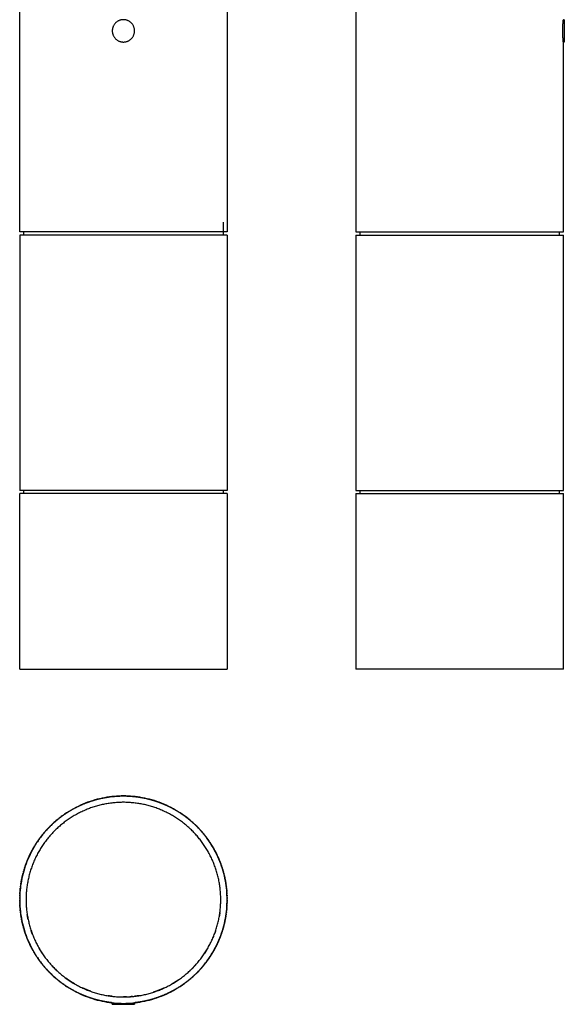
# Model space of a CAD drawing. Header units: millimetres. Extents: x 1096 to 1267, y 307 to 784.
# Tile 1 of 7: x 1096 to 1267, y 307 to 616. Entities that reach past the tile are written whole.
import ezdxf

# ---------------------------------------------------------------- set-up
doc = ezdxf.new("R2010")
doc.units = ezdxf.units.MM
doc.header["$MEASUREMENT"] = 0
doc.layers.add('Linee visibili 2D', color=7, linetype='Continuous')

msp = doc.modelspace()

# ---------------------------------------------------------------- linework, layer by layer
at = {"layer": 'Linee visibili 2D'}
for points in [[(1096.17, 549.36), (1096.17, 619.86), (1096.17, 690.36)], [(1161.17, 690.36), (1161.17, 619.86), (1161.17, 549.36)], [(1201.53, 690.36), (1201.53, 619.86), (1201.53, 549.36)], [(1266.83, 615.86), (1266.68, 615.86), (1266.53, 615.86)], [(1266.83, 615.86), (1266.83, 612.36), (1266.83, 608.86)], [(1266.83, 608.86), (1266.68, 608.86), (1266.53, 608.86)], [(1266.53, 549.36), (1266.53, 579.11), (1266.53, 608.86)], [(1159.92, 552.36), (1159.92, 550.36), (1159.92, 548.36)], [(1132.15, 549.36), (1114.16, 549.36), (1096.17, 549.36)], [(1097.42, 548.36), (1097.42, 548.86), (1097.42, 549.36)], [(1202.78, 549.36), (1202.78, 548.86), (1202.78, 548.36)], [(1265.28, 548.36), (1265.28, 548.86), (1265.28, 549.36)], [(1266.34, 549.36), (1266.43, 549.36), (1266.53, 549.36)], [(1161.17, 548.36), (1128.67, 548.36), (1096.17, 548.36)], [(1096.17, 548.36), (1096.17, 508.36), (1096.17, 468.36)], [(1161.17, 548.36), (1161.17, 508.36), (1161.17, 468.36)], [(1201.53, 548.36), (1217.78, 548.36), (1234.03, 548.36)], [(1201.53, 548.36), (1201.53, 508.36), (1201.53, 468.36)], [(1234.03, 548.36), (1250.28, 548.36), (1266.53, 548.36)], [(1266.53, 468.36), (1266.53, 508.36), (1266.53, 548.36)], [(1161.17, 468.36), (1128.67, 468.36), (1096.17, 468.36)], [(1161.17, 467.36), (1128.67, 467.36), (1096.17, 467.36)], [(1096.17, 412.36), (1096.17, 439.86), (1096.17, 467.36)], [(1097.42, 467.36), (1097.42, 467.86), (1097.42, 468.36)], [(1159.92, 468.36), (1159.92, 467.86), (1159.92, 467.36)], [(1161.17, 467.36), (1161.17, 439.86), (1161.17, 412.36)], [(1201.53, 468.36), (1234.03, 468.36), (1266.53, 468.36)], [(1201.53, 467.36), (1201.53, 439.86), (1201.53, 412.36)], [(1202.78, 468.36), (1202.78, 467.86), (1202.78, 467.36)], [(1234.03, 467.36), (1250.28, 467.36), (1266.53, 467.36)], [(1265.28, 467.36), (1265.28, 467.86), (1265.28, 468.36)], [(1266.53, 412.36), (1266.53, 439.86), (1266.53, 467.36)], [(1096.17, 412.36), (1128.67, 412.36), (1161.17, 412.36)], [(1234.03, 412.36), (1217.78, 412.36), (1201.53, 412.36)], [(1266.53, 412.36), (1250.28, 412.36), (1234.03, 412.36)], [(1125.17, 307.79), (1125.17, 307.79), (1125.17, 307.79)], [(1125.17, 307.3), (1125.17, 307.55), (1125.17, 307.79)], [(1125.17, 307.3), (1126.92, 307.3), (1128.67, 307.3)], [(1128.67, 307.3), (1130.42, 307.3), (1132.17, 307.3)], [(1132.17, 307.79), (1132.17, 307.55), (1132.17, 307.3)]]:
    msp.add_open_spline(points, degree=2, dxfattribs=at)
for points, weights, knots in [([(1128.67, 608.86), (1125.17, 608.86), (1125.17, 612.36), (1125.17, 615.86), (1128.67, 615.86), (1132.17, 615.86), (1132.17, 612.36), (1132.17, 608.86), (1128.67, 608.86)], [1, 0.707106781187, 1, 0.707106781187, 1, 0.707106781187, 1, 0.707106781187, 1], [0, 0, 0, 5.497787, 5.497787, 10.995574, 10.995574, 16.493361, 16.493361, 21.991149, 21.991149, 21.991149]), ([(1201.53, 549.36), (1201.35, 549.36), (1230.54, 549.36), (1262.86, 549.36), (1266.34, 549.36)], [0.961707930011, 0.727700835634, 1, 0.707106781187, 1], [105.691276, 105.691276, 105.691276, 153.152642, 153.152642, 204.203522, 204.203522, 204.203522]), ([(1161.17, 340.1), (1161.17, 372.6), (1128.67, 372.6), (1096.17, 372.6), (1096.17, 340.1)], [1, 0.707112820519, 1, 0.707106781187, 1], [0, 0, 0, 51.050325, 51.050325, 102.101206, 102.101206, 102.101206]), ([(1159.17, 340.1), (1159.17, 352.74), (1150.24, 361.67), (1141.3, 370.6), (1128.67, 370.6), (1116.03, 370.6), (1107.1, 361.67), (1098.17, 352.74), (1098.17, 340.1)], [1, 0.923875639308, 1, 0.923875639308, 1, 0.923876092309, 1, 0.923876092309, 1], [0, 0, 0, 23.954789, 23.954789, 47.909578, 47.909578, 71.864326, 71.864326, 95.819074, 95.819074, 95.819074]), ([(1096.17, 340.1), (1096.17, 307.6), (1128.67, 307.6), (1161.17, 307.6), (1161.17, 340.1)], [1, 0.707112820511, 1, 0.707106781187, 1], [0, 0, 0, 51.050325, 51.050325, 102.101206, 102.101206, 102.101206]), ([(1098.17, 340.1), (1098.17, 327.47), (1107.1, 318.54), (1116.03, 309.6), (1128.67, 309.6), (1141.3, 309.6), (1150.24, 318.54), (1159.17, 327.47), (1159.17, 340.1)], [1, 0.923875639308, 1, 0.923875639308, 1, 0.923876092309, 1, 0.923876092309, 1], [0, 0, 0, 23.954789, 23.954789, 47.909578, 47.909578, 71.864326, 71.864326, 95.819074, 95.819074, 95.819074])]:
    msp.add_rational_spline(points, weights, degree=2, knots=knots, dxfattribs=at)
for points, weights in [([(1266.34, 612.7), (1266.36, 614.28), (1266.53, 615.86)], [1, 0.998831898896, 1]), ([(1266.34, 612.02), (1266.34, 612.36), (1266.34, 612.7)], [1, 0.999944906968, 1]), ([(1266.53, 608.86), (1266.36, 610.43), (1266.34, 612.02)], [1, 0.998832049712, 1]), ([(1161.17, 549.36), (1161.34, 549.36), (1132.15, 549.36)], [0.961707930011, 0.727700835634, 1]), ([(1116.06, 370.06), (1116.92, 370.42), (1117.79, 370.73)], [1, 0.999594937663, 1]), ([(1117.83, 370.74), (1118.76, 371.07), (1119.71, 371.34)], [1, 0.999543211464, 1]), ([(1119.73, 371.35), (1120.67, 371.62), (1121.62, 371.83)], [1, 0.999549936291, 1]), ([(1121.67, 371.84), (1122.15, 371.94), (1122.63, 372.04)], [1, 0.999886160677, 1]), ([(1122.66, 372.04), (1123.14, 372.13), (1123.62, 372.21)], [1, 0.999887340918, 1]), ([(1123.65, 372.21), (1124.14, 372.29), (1124.62, 372.35)], [1, 0.99988619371, 1]), ([(1124.69, 372.36), (1125.16, 372.42), (1125.63, 372.46)], [1, 0.999894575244, 1]), ([(1125.68, 372.46), (1126.15, 372.51), (1126.63, 372.54)], [1, 0.999893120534, 1]), ([(1126.68, 372.54), (1127.13, 372.57), (1127.58, 372.58)], [1, 0.999902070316, 1]), ([(1127.67, 372.59), (1128.17, 372.6), (1128.67, 372.6)], [1, 0.999882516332, 1]), ([(1128.67, 372.6), (1129.17, 372.6), (1129.67, 372.59)], [1, 0.999882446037, 1]), ([(1129.75, 372.58), (1130.21, 372.57), (1130.66, 372.54)], [1, 0.999902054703, 1]), ([(1130.74, 372.54), (1131.2, 372.51), (1131.66, 372.46)], [1, 0.999900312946, 1]), ([(1131.71, 372.46), (1132.18, 372.42), (1132.65, 372.36)], [1, 0.999894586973, 1]), ([(1132.72, 372.35), (1133.2, 372.29), (1133.69, 372.21)], [1, 0.99988619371, 1]), ([(1133.72, 372.21), (1134.7, 372.05), (1135.67, 371.84)], [1, 0.999531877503, 1]), ([(1135.77, 371.82), (1136.7, 371.61), (1137.61, 371.35)], [1, 0.999571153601, 1]), ([(1137.63, 371.34), (1138.58, 371.07), (1139.5, 370.74)], [1, 0.999543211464, 1]), ([(1139.55, 370.73), (1139.98, 370.57), (1140.42, 370.41)], [1, 0.999898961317, 1]), ([(1140.44, 370.39), (1140.87, 370.23), (1141.29, 370.05)], [1, 0.999901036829, 1]), ([(1110.19, 366.84), (1110.54, 367.08), (1110.88, 367.3)], [1, 0.999917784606, 1]), ([(1110.95, 367.34), (1111.33, 367.6), (1111.73, 367.84)], [1, 0.999898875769, 1]), ([(1111.79, 367.88), (1112.56, 368.34), (1113.35, 368.76)], [1, 0.999618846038, 1]), ([(1113.41, 368.8), (1113.8, 369.01), (1114.2, 369.2)], [1, 0.999907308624, 1]), ([(1114.25, 369.23), (1114.67, 369.44), (1115.1, 369.63)], [1, 0.999895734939, 1]), ([(1115.13, 369.65), (1115.54, 369.84), (1115.96, 370.01)], [1, 0.999904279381, 1]), ([(1141.38, 370.01), (1141.79, 369.84), (1142.2, 369.65)], [1, 0.999904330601, 1]), ([(1142.24, 369.63), (1142.65, 369.44), (1143.06, 369.24)], [1, 0.999901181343, 1]), ([(1143.14, 369.2), (1143.54, 369.01), (1143.93, 368.8)], [1, 0.999907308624, 1]), ([(1143.99, 368.76), (1144.4, 368.55), (1144.8, 368.32)], [1, 0.999899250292, 1]), ([(1144.86, 368.28), (1145.21, 368.08), (1145.55, 367.88)], [1, 0.999924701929, 1]), ([(1145.62, 367.83), (1145.98, 367.61), (1146.33, 367.38)], [1, 0.999916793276, 1]), ([(1146.45, 367.3), (1146.8, 367.08), (1147.14, 366.84)], [1, 0.999917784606, 1]), ([(1106.7, 364.05), (1106.99, 364.32), (1107.29, 364.58)], [1, 0.999924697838, 1]), ([(1107.3, 364.59), (1107.63, 364.88), (1107.97, 365.16)], [1, 0.999908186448, 1]), ([(1107.98, 365.17), (1108.32, 365.44), (1108.66, 365.71)], [1, 0.999910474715, 1]), ([(1108.72, 365.76), (1109.04, 366.01), (1109.36, 366.25)], [1, 0.999922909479, 1]), ([(1109.47, 366.32), (1109.79, 366.56), (1110.12, 366.79)], [1, 0.999924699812, 1]), ([(1147.22, 366.79), (1147.55, 366.56), (1147.87, 366.32)], [1, 0.999924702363, 1]), ([(1147.97, 366.25), (1148.32, 365.99), (1148.65, 365.73)], [1, 0.999914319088, 1]), ([(1148.68, 365.71), (1149.02, 365.44), (1149.36, 365.17)], [1, 0.999910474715, 1]), ([(1149.38, 365.15), (1149.7, 364.88), (1150.02, 364.6)], [1, 0.999916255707, 1]), ([(1150.05, 364.58), (1150.35, 364.32), (1150.64, 364.05)], [1, 0.999924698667, 1]), ([(1103.7, 360.91), (1103.93, 361.19), (1104.17, 361.45)], [1, 0.999939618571, 1]), ([(1104.25, 361.55), (1104.52, 361.86), (1104.8, 362.16)], [1, 0.999920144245, 1]), ([(1104.86, 362.22), (1105.12, 362.5), (1105.39, 362.78)], [1, 0.999929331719, 1]), ([(1105.41, 362.8), (1105.69, 363.08), (1105.97, 363.36)], [1, 0.999924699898, 1]), ([(1106, 363.39), (1106.3, 363.68), (1106.6, 363.96)], [1, 0.99992065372, 1]), ([(1150.74, 363.96), (1151.04, 363.68), (1151.33, 363.39)], [1, 0.99992065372, 1]), ([(1151.37, 363.36), (1151.65, 363.08), (1151.93, 362.8)], [1, 0.999924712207, 1]), ([(1151.95, 362.78), (1152.22, 362.5), (1152.48, 362.22)], [1, 0.999929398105, 1]), ([(1152.54, 362.16), (1152.82, 361.86), (1153.09, 361.55)], [1, 0.999920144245, 1]), ([(1153.15, 361.47), (1153.4, 361.2), (1153.63, 360.91)], [1, 0.999935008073, 1]), ([(1101.32, 357.66), (1101.5, 357.95), (1101.7, 358.23)], [1, 0.999943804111, 1]), ([(1101.76, 358.32), (1101.96, 358.62), (1102.17, 358.92)], [1, 0.999937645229, 1]), ([(1102.23, 359), (1102.44, 359.3), (1102.66, 359.6)], [1, 0.999936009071, 1]), ([(1102.68, 359.62), (1102.92, 359.94), (1103.17, 360.25)], [1, 0.999925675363, 1]), ([(1103.21, 360.31), (1103.44, 360.59), (1103.67, 360.87)], [1, 0.999937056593, 1]), ([(1153.66, 360.87), (1153.9, 360.59), (1154.12, 360.31)], [1, 0.99993701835, 1]), ([(1154.17, 360.25), (1154.42, 359.94), (1154.65, 359.62)], [1, 0.999925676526, 1]), ([(1154.67, 359.6), (1154.89, 359.3), (1155.11, 359)], [1, 0.999936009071, 1]), ([(1155.17, 358.92), (1155.36, 358.65), (1155.54, 358.38)], [1, 0.999948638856, 1]), ([(1155.64, 358.23), (1155.82, 357.97), (1156, 357.69)], [1, 0.999950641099, 1]), ([(1099.46, 354.36), (1099.62, 354.68), (1099.78, 355)], [1, 0.999938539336, 1]), ([(1099.82, 355.07), (1099.95, 355.33), (1100.09, 355.58)], [1, 0.999960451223, 1]), ([(1100.13, 355.66), (1100.31, 355.98), (1100.49, 356.29)], [1, 0.999937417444, 1]), ([(1100.52, 356.35), (1100.71, 356.67), (1100.89, 356.98)], [1, 0.999937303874, 1]), ([(1100.94, 357.05), (1101.12, 357.35), (1101.31, 357.64)], [1, 0.999943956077, 1]), ([(1156.03, 357.64), (1156.23, 357.32), (1156.43, 357)], [1, 0.999933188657, 1]), ([(1156.44, 356.98), (1156.63, 356.67), (1156.81, 356.35)], [1, 0.999937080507, 1]), ([(1156.85, 356.29), (1157.03, 355.98), (1157.2, 355.66)], [1, 0.99993742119, 1]), ([(1157.25, 355.58), (1157.38, 355.33), (1157.52, 355.07)], [1, 0.999960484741, 1]), ([(1157.55, 355), (1157.72, 354.68), (1157.88, 354.36)], [1, 0.999938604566, 1]), ([(1098.37, 351.85), (1098.46, 352.1), (1098.57, 352.35)], [1, 0.999964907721, 1]), ([(1098.6, 352.44), (1098.72, 352.72), (1098.83, 352.99)], [1, 0.99995748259, 1]), ([(1098.88, 353.09), (1099, 353.37), (1099.12, 353.64)], [1, 0.999958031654, 1]), ([(1099.17, 353.75), (1099.3, 354.02), (1099.43, 354.3)], [1, 0.999956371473, 1]), ([(1157.91, 354.3), (1158.03, 354.05), (1158.14, 353.8)], [1, 0.999963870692, 1]), ([(1158.22, 353.64), (1158.34, 353.37), (1158.46, 353.09)], [1, 0.999957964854, 1]), ([(1158.48, 353.04), (1158.61, 352.74), (1158.74, 352.44)], [1, 0.999950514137, 1]), ([(1158.78, 352.34), (1158.88, 352.08), (1158.99, 351.81)], [1, 0.999961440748, 1]), ([(1097.32, 348.67), (1097.38, 348.91), (1097.45, 349.15)], [1, 0.999970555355, 1]), ([(1097.5, 349.3), (1097.56, 349.51), (1097.63, 349.73)], [1, 0.999976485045, 1]), ([(1097.69, 349.92), (1097.76, 350.15), (1097.84, 350.38)], [1, 0.999972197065, 1]), ([(1097.9, 350.56), (1097.98, 350.81), (1098.07, 351.05)], [1, 0.999967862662, 1]), ([(1098.09, 351.1), (1098.19, 351.4), (1098.3, 351.69)], [1, 0.999952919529, 1]), ([(1159.03, 351.69), (1159.15, 351.4), (1159.25, 351.1)], [1, 0.999952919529, 1]), ([(1159.27, 351.05), (1159.36, 350.81), (1159.44, 350.56)], [1, 0.999967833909, 1]), ([(1159.5, 350.38), (1159.58, 350.15), (1159.65, 349.92)], [1, 0.999971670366, 1]), ([(1159.71, 349.73), (1159.78, 349.51), (1159.84, 349.3)], [1, 0.999976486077, 1]), ([(1159.88, 349.15), (1159.95, 348.91), (1160.02, 348.67)], [1, 0.999970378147, 1]), ([(1096.65, 345.66), (1096.68, 345.85), (1096.72, 346.05)], [1, 0.999981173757, 1]), ([(1096.75, 346.25), (1096.79, 346.44), (1096.83, 346.64)], [1, 0.999981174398, 1]), ([(1096.88, 346.86), (1096.93, 347.11), (1096.99, 347.36)], [1, 0.999969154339, 1]), ([(1097.02, 347.48), (1097.07, 347.69), (1097.12, 347.91)], [1, 0.999976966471, 1]), ([(1097.14, 348), (1097.2, 348.22), (1097.26, 348.45)], [1, 0.999974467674, 1]), ([(1160.08, 348.45), (1160.14, 348.22), (1160.19, 348)], [1, 0.999974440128, 1]), ([(1160.22, 347.91), (1160.27, 347.69), (1160.32, 347.48)], [1, 0.999976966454, 1]), ([(1160.35, 347.36), (1160.41, 347.11), (1160.46, 346.86)], [1, 0.999969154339, 1]), ([(1160.5, 346.64), (1160.54, 346.44), (1160.58, 346.25)], [1, 0.999981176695, 1]), ([(1160.62, 346.05), (1160.66, 345.85), (1160.69, 345.66)], [1, 0.999981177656, 1]), ([(1096.24, 342.29), (1096.25, 342.46), (1096.27, 342.62)], [1, 0.999987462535, 1]), ([(1096.29, 342.89), (1096.3, 343.07), (1096.32, 343.25)], [1, 0.999984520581, 1]), ([(1096.34, 343.39), (1096.35, 343.55), (1096.37, 343.71)], [1, 0.999988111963, 1]), ([(1096.4, 344), (1096.42, 344.14), (1096.44, 344.28)], [1, 0.999990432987, 1]), ([(1096.47, 344.51), (1096.49, 344.69), (1096.52, 344.87)], [1, 0.9999847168, 1]), ([(1096.55, 345.07), (1096.58, 345.27), (1096.61, 345.46)], [1, 0.999981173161, 1]), ([(1160.72, 345.46), (1160.76, 345.27), (1160.79, 345.07)], [1, 0.99998117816, 1]), ([(1160.82, 344.87), (1160.84, 344.69), (1160.87, 344.51)], [1, 0.999984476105, 1]), ([(1160.9, 344.28), (1160.92, 344.14), (1160.93, 344)], [1, 0.999990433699, 1]), ([(1160.97, 343.68), (1160.99, 343.54), (1161, 343.39)], [1, 0.999989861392, 1]), ([(1161.02, 343.23), (1161.03, 343.06), (1161.05, 342.89)], [1, 0.999986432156, 1]), ([(1161.07, 342.62), (1161.08, 342.46), (1161.09, 342.29)], [1, 0.999987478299, 1]), ([(1096.17, 340.74), (1096.18, 340.86), (1096.18, 340.99)], [1, 0.999992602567, 1]), ([(1096.17, 340.28), (1096.17, 340.37), (1096.17, 340.46)], [1, 0.999996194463, 1]), ([(1096.17, 339.74), (1096.17, 339.83), (1096.17, 339.91)], [1, 0.999996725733, 1]), ([(1096.18, 339.22), (1096.18, 339.34), (1096.17, 339.47)], [1, 0.999992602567, 1]), ([(1096.19, 341.3), (1096.2, 341.42), (1096.2, 341.55)], [1, 0.999992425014, 1]), ([(1096.21, 341.79), (1096.22, 341.94), (1096.23, 342.09)], [1, 0.999989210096, 1]), ([(1161.11, 342.1), (1161.12, 341.94), (1161.13, 341.78)], [1, 0.999987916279, 1]), ([(1161.14, 341.5), (1161.14, 341.4), (1161.15, 341.3)], [1, 0.9999952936, 1]), ([(1161.16, 340.99), (1161.16, 340.86), (1161.16, 340.74)], [1, 0.999992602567, 1]), ([(1161.16, 339.47), (1161.16, 339.34), (1161.16, 339.22)], [1, 0.999992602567, 1]), ([(1161.17, 340.46), (1161.17, 340.38), (1161.17, 340.3)], [1, 0.99999695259, 1]), ([(1161.17, 339.9), (1161.17, 339.82), (1161.17, 339.74)], [1, 0.999996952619, 1]), ([(1096.2, 338.65), (1096.2, 338.78), (1096.19, 338.91)], [1, 0.999992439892, 1]), ([(1096.23, 338.11), (1096.22, 338.27), (1096.21, 338.43)], [1, 0.99998791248, 1]), ([(1096.27, 337.59), (1096.25, 337.75), (1096.24, 337.91)], [1, 0.99998748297, 1]), ([(1096.32, 336.98), (1096.3, 337.14), (1096.29, 337.31)], [1, 0.999986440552, 1]), ([(1096.37, 336.52), (1096.35, 336.67), (1096.34, 336.81)], [1, 0.999989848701, 1]), ([(1161, 336.81), (1160.99, 336.65), (1160.97, 336.5)], [1, 0.999988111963, 1]), ([(1161.05, 337.31), (1161.03, 337.13), (1161.02, 336.95)], [1, 0.999984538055, 1]), ([(1161.09, 337.91), (1161.08, 337.75), (1161.07, 337.59)], [1, 0.999987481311, 1]), ([(1161.12, 338.41), (1161.12, 338.26), (1161.11, 338.11)], [1, 0.999989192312, 1]), ([(1161.15, 338.91), (1161.14, 338.81), (1161.14, 338.71)], [1, 0.999995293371, 1]), ([(1096.44, 335.93), (1096.42, 336.07), (1096.4, 336.21)], [1, 0.999990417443, 1]), ([(1096.52, 335.33), (1096.49, 335.51), (1096.47, 335.69)], [1, 0.999984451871, 1]), ([(1096.61, 334.74), (1096.58, 334.94), (1096.55, 335.14)], [1, 0.999981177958, 1]), ([(1096.72, 334.15), (1096.68, 334.35), (1096.65, 334.55)], [1, 0.999981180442, 1]), ([(1096.83, 333.57), (1096.79, 333.76), (1096.75, 333.96)], [1, 0.999981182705, 1]), ([(1096.99, 332.85), (1096.93, 333.1), (1096.88, 333.35)], [1, 0.999969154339, 1]), ([(1098.58, 335.08), (1098.56, 335.26), (1098.53, 335.44)], [1, 0.99998284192, 1]), ([(1098.68, 334.55), (1098.65, 334.73), (1098.61, 334.91)], [1, 0.999982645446, 1]), ([(1098.81, 333.86), (1098.76, 334.12), (1098.71, 334.38)], [1, 0.999962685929, 1]), ([(1158.81, 335.44), (1158.78, 335.26), (1158.75, 335.08)], [1, 0.999982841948, 1]), ([(1158.89, 335.96), (1158.86, 335.79), (1158.84, 335.61)], [1, 0.999983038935, 1]), ([(1160.46, 333.35), (1160.41, 333.1), (1160.35, 332.85)], [1, 0.999969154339, 1]), ([(1160.58, 333.96), (1160.54, 333.76), (1160.5, 333.57)], [1, 0.99998116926, 1]), ([(1160.69, 334.55), (1160.66, 334.35), (1160.62, 334.15)], [1, 0.999981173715, 1]), ([(1160.79, 335.14), (1160.76, 334.94), (1160.72, 334.74)], [1, 0.999981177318, 1]), ([(1160.87, 335.69), (1160.84, 335.51), (1160.82, 335.34)], [1, 0.9999847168, 1]), ([(1160.93, 336.21), (1160.92, 336.07), (1160.9, 335.93)], [1, 0.999990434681, 1]), ([(1097.12, 332.3), (1097.07, 332.51), (1097.02, 332.73)], [1, 0.999976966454, 1]), ([(1097.26, 331.76), (1097.2, 331.98), (1097.14, 332.21)], [1, 0.99997444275, 1]), ([(1097.45, 331.05), (1097.38, 331.29), (1097.32, 331.53)], [1, 0.999970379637, 1]), ([(1097.63, 330.48), (1097.56, 330.69), (1097.5, 330.9)], [1, 0.999976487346, 1]), ([(1097.84, 329.82), (1097.76, 330.05), (1097.69, 330.29)], [1, 0.999971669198, 1]), ([(1099.97, 329.78), (1099.88, 330.03), (1099.79, 330.29)], [1, 0.999961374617, 1]), ([(1157.55, 330.29), (1157.46, 330.03), (1157.37, 329.78)], [1, 0.99996137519, 1]), ([(1159.65, 330.28), (1159.58, 330.05), (1159.5, 329.82)], [1, 0.999972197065, 1]), ([(1159.84, 330.9), (1159.78, 330.69), (1159.71, 330.48)], [1, 0.999976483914, 1]), ([(1160.02, 331.54), (1159.95, 331.3), (1159.88, 331.06)], [1, 0.999970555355, 1]), ([(1160.19, 332.21), (1160.14, 331.98), (1160.08, 331.76)], [1, 0.999974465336, 1]), ([(1160.32, 332.73), (1160.27, 332.51), (1160.22, 332.3)], [1, 0.999976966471, 1]), ([(1098.07, 329.15), (1097.98, 329.4), (1097.9, 329.65)], [1, 0.99996783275, 1]), ([(1098.3, 328.51), (1098.19, 328.81), (1098.09, 329.11)], [1, 0.999952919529, 1]), ([(1098.56, 327.86), (1098.45, 328.13), (1098.35, 328.39)], [1, 0.999961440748, 1]), ([(1098.85, 327.17), (1098.72, 327.47), (1098.6, 327.76)], [1, 0.999950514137, 1]), ([(1099.12, 326.57), (1099, 326.84), (1098.88, 327.11)], [1, 0.999957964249, 1]), ([(1100.17, 329.23), (1100.07, 329.49), (1099.98, 329.76)], [1, 0.999957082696, 1]), ([(1156.89, 328.52), (1156.78, 328.26), (1156.66, 328)], [1, 0.999956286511, 1]), ([(1158.46, 327.11), (1158.34, 326.84), (1158.22, 326.57)], [1, 0.99995803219, 1]), ([(1158.74, 327.76), (1158.62, 327.49), (1158.5, 327.21)], [1, 0.99995748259, 1]), ([(1158.97, 328.36), (1158.87, 328.1), (1158.77, 327.85)], [1, 0.999964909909, 1]), ([(1159.25, 329.11), (1159.15, 328.81), (1159.03, 328.51)], [1, 0.999952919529, 1]), ([(1159.44, 329.65), (1159.36, 329.4), (1159.27, 329.15)], [1, 0.999967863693, 1]), ([(1099.43, 325.91), (1099.31, 326.16), (1099.19, 326.41)], [1, 0.999963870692, 1]), ([(1099.78, 325.2), (1099.62, 325.52), (1099.46, 325.85)], [1, 0.999938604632, 1]), ([(1100.09, 324.62), (1099.95, 324.88), (1099.82, 325.13)], [1, 0.999960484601, 1]), ([(1100.49, 323.91), (1100.31, 324.23), (1100.13, 324.54)], [1, 0.999937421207, 1]), ([(1102.6, 324.26), (1102.42, 324.57), (1102.24, 324.88)], [1, 0.999930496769, 1]), ([(1103.36, 323.09), (1102.98, 323.65), (1102.62, 324.24)], [1, 0.999749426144, 1]), ([(1154.72, 324.24), (1154.36, 323.65), (1153.98, 323.09)], [1, 0.999749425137, 1]), ([(1157.2, 324.54), (1157.03, 324.23), (1156.85, 323.91)], [1, 0.99993741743, 1]), ([(1157.52, 325.13), (1157.38, 324.88), (1157.25, 324.62)], [1, 0.999960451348, 1]), ([(1157.88, 325.85), (1157.72, 325.52), (1157.55, 325.2)], [1, 0.999938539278, 1]), ([(1158.17, 326.46), (1158.04, 326.18), (1157.91, 325.91)], [1, 0.999956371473, 1]), ([(1100.89, 323.23), (1100.7, 323.54), (1100.52, 323.85)], [1, 0.999937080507, 1]), ([(1101.31, 322.57), (1101.1, 322.88), (1100.91, 323.2)], [1, 0.999933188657, 1]), ([(1101.7, 321.97), (1101.52, 322.24), (1101.34, 322.51)], [1, 0.999950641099, 1]), ([(1102.17, 321.28), (1101.98, 321.55), (1101.79, 321.83)], [1, 0.999948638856, 1]), ([(1102.66, 320.61), (1102.44, 320.9), (1102.23, 321.2)], [1, 0.999936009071, 1]), ([(1155.11, 321.2), (1154.89, 320.9), (1154.67, 320.61)], [1, 0.999936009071, 1]), ([(1155.58, 321.88), (1155.38, 321.58), (1155.17, 321.28)], [1, 0.99993764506, 1]), ([(1156.02, 322.55), (1155.83, 322.26), (1155.64, 321.97)], [1, 0.999943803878, 1]), ([(1156.4, 323.15), (1156.22, 322.86), (1156.03, 322.57)], [1, 0.999943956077, 1]), ([(1156.81, 323.85), (1156.63, 323.54), (1156.44, 323.23)], [1, 0.999937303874, 1]), ([(1103.17, 319.95), (1102.92, 320.27), (1102.68, 320.58)], [1, 0.999925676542, 1]), ([(1103.67, 319.33), (1103.44, 319.61), (1103.21, 319.9)], [1, 0.999937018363, 1]), ([(1104.18, 318.73), (1103.94, 319.01), (1103.7, 319.29)], [1, 0.999935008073, 1]), ([(1104.8, 318.04), (1104.52, 318.35), (1104.25, 318.66)], [1, 0.999920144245, 1]), ([(1105.39, 317.42), (1105.12, 317.7), (1104.86, 317.98)], [1, 0.999929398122, 1]), ([(1106.82, 318.82), (1106.55, 319.1), (1106.28, 319.39)], [1, 0.999916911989, 1]), ([(1107.96, 317.71), (1107.67, 317.98), (1107.4, 318.24)], [1, 0.99992066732, 1]), ([(1149.94, 318.24), (1149.66, 317.98), (1149.38, 317.71)], [1, 0.999920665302, 1]), ([(1150.51, 318.82), (1150.24, 318.53), (1149.95, 318.26)], [1, 0.999916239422, 1]), ([(1151.06, 319.39), (1150.79, 319.1), (1150.51, 318.82)], [1, 0.999916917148, 1]), ([(1152.48, 317.98), (1152.22, 317.7), (1151.95, 317.42)], [1, 0.999929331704, 1]), ([(1153.09, 318.66), (1152.82, 318.35), (1152.54, 318.04)], [1, 0.999920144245, 1]), ([(1153.63, 319.29), (1153.4, 319.02), (1153.17, 318.75)], [1, 0.999939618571, 1]), ([(1154.12, 319.9), (1153.9, 319.61), (1153.66, 319.33)], [1, 0.999937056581, 1]), ([(1154.65, 320.58), (1154.42, 320.27), (1154.17, 319.95)], [1, 0.999925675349, 1]), ([(1105.97, 316.84), (1105.69, 317.12), (1105.41, 317.4)], [1, 0.999924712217, 1]), ([(1106.6, 316.25), (1106.3, 316.52), (1106, 316.81)], [1, 0.99992065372, 1]), ([(1107.29, 315.62), (1106.99, 315.89), (1106.7, 316.16)], [1, 0.999924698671, 1]), ([(1107.96, 315.06), (1107.63, 315.32), (1107.32, 315.6)], [1, 0.999916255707, 1]), ([(1108.66, 314.49), (1108.32, 314.76), (1107.98, 315.04)], [1, 0.999910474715, 1]), ([(1111.3, 315.03), (1110.95, 315.28), (1110.6, 315.53)], [1, 0.999899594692, 1]), ([(1111.98, 314.57), (1111.65, 314.79), (1111.33, 315.01)], [1, 0.999917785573, 1]), ([(1146.01, 315.01), (1145.3, 314.52), (1144.57, 314.07)], [1, 0.999603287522, 1]), ([(1149.36, 315.04), (1149.02, 314.76), (1148.68, 314.49)], [1, 0.999910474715, 1]), ([(1150.04, 315.62), (1149.71, 315.33), (1149.37, 315.05)], [1, 0.999908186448, 1]), ([(1150.64, 316.16), (1150.35, 315.89), (1150.05, 315.62)], [1, 0.999924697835, 1]), ([(1151.33, 316.81), (1151.04, 316.52), (1150.74, 316.25)], [1, 0.99992065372, 1]), ([(1151.93, 317.41), (1151.65, 317.12), (1151.37, 316.84)], [1, 0.99992469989, 1]), ([(1109.36, 313.96), (1109.02, 314.21), (1108.69, 314.47)], [1, 0.999914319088, 1]), ([(1110.12, 313.42), (1109.79, 313.64), (1109.47, 313.88)], [1, 0.999924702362, 1]), ([(1110.88, 312.9), (1110.54, 313.13), (1110.19, 313.36)], [1, 0.999917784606, 1]), ([(1111.72, 312.37), (1111.36, 312.59), (1111.01, 312.82)], [1, 0.999916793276, 1]), ([(1112.48, 311.92), (1112.13, 312.12), (1111.79, 312.33)], [1, 0.999924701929, 1]), ([(1112.77, 314.07), (1112.39, 314.3), (1112.03, 314.54)], [1, 0.999896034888, 1]), ([(1113.35, 311.44), (1112.94, 311.66), (1112.54, 311.89)], [1, 0.999899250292, 1]), ([(1113.47, 313.66), (1113.13, 313.85), (1112.8, 314.05)], [1, 0.999918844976, 1]), ([(1116.74, 312.03), (1116.33, 312.2), (1115.93, 312.39)], [1, 0.999895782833, 1]), ([(1117.62, 311.67), (1117.19, 311.84), (1116.77, 312.02)], [1, 0.999887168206, 1]), ([(1118.49, 311.35), (1118.05, 311.51), (1117.62, 311.67)], [1, 0.999885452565, 1]), ([(1139.72, 311.67), (1139.29, 311.51), (1138.85, 311.35)], [1, 0.999885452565, 1]), ([(1140.57, 312.02), (1140.15, 311.84), (1139.72, 311.67)], [1, 0.999887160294, 1]), ([(1141.4, 312.39), (1141, 312.2), (1140.6, 312.03)], [1, 0.999895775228, 1]), ([(1144.53, 314.05), (1144.2, 313.85), (1143.87, 313.66)], [1, 0.999918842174, 1]), ([(1145.55, 312.33), (1144.78, 311.86), (1143.99, 311.44)], [1, 0.999618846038, 1]), ([(1146.39, 312.86), (1146, 312.61), (1145.61, 312.37)], [1, 0.999898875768, 1]), ([(1147.14, 313.36), (1146.8, 313.13), (1146.45, 312.9)], [1, 0.999917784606, 1]), ([(1147.87, 313.88), (1147.55, 313.64), (1147.22, 313.42)], [1, 0.999924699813, 1]), ([(1148.62, 314.44), (1148.3, 314.2), (1147.97, 313.96)], [1, 0.999922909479, 1]), ([(1114.2, 311), (1113.8, 311.2), (1113.41, 311.41)], [1, 0.999907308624, 1]), ([(1115.1, 310.57), (1114.68, 310.76), (1114.27, 310.96)], [1, 0.999901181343, 1]), ([(1115.96, 310.19), (1115.54, 310.37), (1115.13, 310.55)], [1, 0.999904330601, 1]), ([(1116.89, 309.81), (1116.47, 309.98), (1116.05, 310.15)], [1, 0.999901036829, 1]), ([(1117.79, 309.48), (1117.35, 309.63), (1116.92, 309.8)], [1, 0.999898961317, 1]), ([(1119.71, 308.86), (1118.76, 309.13), (1117.83, 309.46)], [1, 0.999543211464, 1]), ([(1121.57, 308.39), (1120.64, 308.59), (1119.73, 308.86)], [1, 0.999571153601, 1]), ([(1124.87, 309.84), (1124.31, 309.91), (1123.75, 310)], [1, 0.999826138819, 1]), ([(1125.18, 309.8), (1125.03, 309.82), (1124.88, 309.84)], [1, 0.999987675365, 1]), ([(1129.62, 309.62), (1129.15, 309.6), (1128.68, 309.6)], [1, 0.999881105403, 1]), ([(1131.52, 309.74), (1131.12, 309.7), (1130.72, 309.67)], [1, 0.999912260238, 1]), ([(1132.46, 309.84), (1132.31, 309.82), (1132.16, 309.8)], [1, 0.999987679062, 1]), ([(1133.59, 310), (1133.03, 309.91), (1132.47, 309.84)], [1, 0.999826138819, 1]), ([(1137.61, 308.86), (1136.67, 308.59), (1135.72, 308.38)], [1, 0.999549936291, 1]), ([(1139.5, 309.46), (1138.58, 309.13), (1137.63, 308.86)], [1, 0.999543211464, 1]), ([(1138.84, 311.35), (1138.41, 311.19), (1137.97, 311.06)], [1, 0.99988842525, 1]), ([(1141.27, 310.15), (1140.42, 309.79), (1139.55, 309.48)], [1, 0.999594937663, 1]), ([(1142.2, 310.55), (1141.79, 310.37), (1141.38, 310.19)], [1, 0.999904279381, 1]), ([(1143.09, 310.97), (1142.66, 310.77), (1142.24, 310.57)], [1, 0.999895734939, 1]), ([(1143.93, 311.41), (1143.54, 311.2), (1143.14, 311)], [1, 0.999907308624, 1]), ([(1123.62, 308), (1122.64, 308.15), (1121.67, 308.37)], [1, 0.999531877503, 1]), ([(1124.62, 307.86), (1124.14, 307.92), (1123.65, 307.99)], [1, 0.99988619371, 1]), ([(1125.17, 307.79), (1124.93, 307.82), (1124.69, 307.85)], [1, 0.999972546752, 1]), ([(1132.65, 307.85), (1132.41, 307.82), (1132.17, 307.79)], [1, 0.999972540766, 1]), ([(1133.69, 307.99), (1133.2, 307.92), (1132.72, 307.86)], [1, 0.99988619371, 1]), ([(1134.68, 308.16), (1134.2, 308.07), (1133.72, 308)], [1, 0.999887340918, 1]), ([(1135.67, 308.37), (1135.19, 308.26), (1134.71, 308.17)], [1, 0.999886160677, 1])]:
    msp.add_rational_spline(points, weights, degree=2, dxfattribs=at)
msp.add_open_spline([(1201.53, 467.36), (1201.53, 467.36), (1212.36, 467.36), (1223.19, 467.36), (1234.03, 467.36)], degree=3, knots=[0, 0, 0, 0, 0.000613, 32.500709, 32.500709, 32.500709, 32.500709], dxfattribs=at)

doc.saveas('drawing.dxf')
